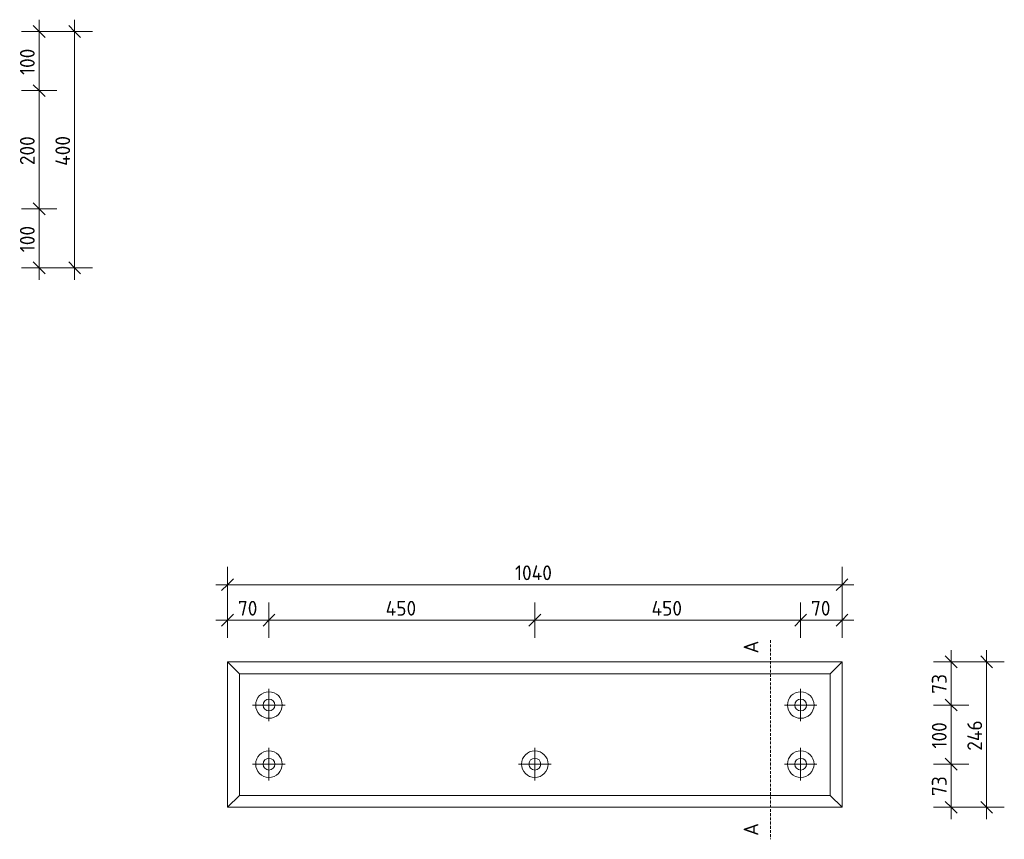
# Model space of a CAD drawing. Header units: millimetres. Extents: x -236366 to -208453, y -103 to 146229.
# Tile 7 of 10: x -228993 to -227327, y 139879 to 141266. Entities that reach past the tile are written whole.
import ezdxf

# ---------------------------------------------------------------- set-up
doc = ezdxf.new("R2010")
doc.units = ezdxf.units.MM
doc.linetypes.add('Hidden', pattern=[7.14375, 4.7625, -2.38125])
for name, color, linetype, lineweight in [('N-CO-BC-BETONVORM-G', 50, 'Continuous', 25), ('N-CO-BC-BETONVORM-GN', 10, 'Hidden', 18), ('N-CO-KC-KUNSTSTOFVORM-G', 7, 'Continuous', 13), ('X-XX-AL-M', 7, 'Continuous', 18), ('X-XX-AL-M-10', 7, 'Continuous', 18), ('X-XX-AL-T25-1', 7, 'Continuous', 13), ('X_XX_AL_DETAIL1_G', 7, 'Continuous', 13)]:
    doc.layers.add(name, color=color, linetype=linetype, lineweight=lineweight)
doc.styles.add('NLCS-ISO', font='NLCS-ISO.ttf', dxfattribs={"height": 25})
doc.dimstyles.new('2_5_NLCS_diagonal', dxfattribs={"dimscale": 304.8, "dimtxt": 25.068874, "dimasz": 0.065617, "dimexe": 0.098425, "dimexo": 0.0625, "dimgap": 0, "dimtad": 1, "dimdec": 0, "dimzin": 0, "dimdsep": 46, "dimtxsty": 'NLCS-ISO', "dimblk1": 'OBLIQUE', "dimblk2": 'OBLIQUE', "dimsah": 1, "dimcen": 0.09, "dimdle": 0.065617, "dimazin": 0, "dimtfac": 1, "dimtdec": 4, "dimtix": 1, "dimtmove": 0, "dimatfit": 3, "dimfxl": 0.098425, "dimfxlon": 1, "dimtvp": 1, "dimtolj": 1, "dimtzin": 0, "dimarcsym": 2})

# ---------------------------------------------------------------- blocks, each defined once
blk = doc.blocks.new('GM_Hakorit_1120 - GM_Hakorit_1120-3596844-Details type 12 G _10 x uitvoeren_')
at = {"layer": 'N-CO-KC-KUNSTSTOFVORM-G'}
for p, q in [((-238097.7, 140178.8), (-237057.8, 140178.8)), ((-238097.7, 140178.8), (-238077.7, 140158.8)), ((-238097.7, 139932.8), (-238097.7, 140178.7)), ((-237077.7, 140158.8), (-237057.7, 140178.8)), ((-237057.7, 140178.7), (-237057.7, 139932.8)), ((-238077.7, 140158.8), (-237077.7, 140158.8)), ((-238077.7, 140158.8), (-238077.7, 139952.8)), ((-237077.7, 139952.8), (-237077.7, 140158.8)), ((-238077.7, 139952.8), (-238097.7, 139932.8)), ((-238077.7, 139952.8), (-237077.7, 139952.8)), ((-237057.7, 139932.8), (-237077.7, 139952.8)), ((-238097.7, 139932.8), (-237057.8, 139932.8))]:
    blk.add_line(p, q, dxfattribs=at)
for centre, radius, start, end in [((-238027.7, 140105.8), 22.5, 0, 180), ((-237127.7, 140105.8), 22.5, 0, 180), ((-238027.7, 140105.8), 22.5, 180, 0), ((-238027.7, 140105.8), 10, 0, 180), ((-238027.7, 140105.8), 10, 180, 0), ((-237127.7, 140105.8), 22.5, 180, 0), ((-237127.7, 140105.8), 10, 0, 180), ((-237127.7, 140105.8), 10, 180, 0), ((-238027.7, 140005.8), 22.5, 0, 180), ((-237577.7, 140005.8), 22.5, 0, 180), ((-237127.7, 140005.8), 22.5, 0, 180), ((-238027.7, 140005.8), 22.5, 180, 0), ((-238027.7, 140005.8), 10, 0, 180), ((-238027.7, 140005.8), 10, 180, 0), ((-237577.7, 140005.8), 22.5, 180, 0), ((-237577.7, 140005.8), 10, 0, 180), ((-237577.7, 140005.8), 10, 180, 0), ((-237127.7, 140005.8), 22.5, 180, 0), ((-237127.7, 140005.8), 10, 0, 180), ((-237127.7, 140005.8), 10, 180, 0)]:
    blk.add_arc(centre, radius, start, end, dxfattribs=at)
blk = doc.blocks.new('DIMBLOCK24-Detail type verticaal 16  _4 x uitvoeren_')
at = {"layer": 'X-XX-AL-M-10'}
for p, q in [((-228960.3, 141245.7), (-228970.3, 141255.7)), ((-228960.3, 141265.7), (-228960.3, 141145.7)), ((-228990.3, 141245.7), (-228930.3, 141245.7)), ((-228960.3, 141245.7), (-228990.3, 141245.7)), ((-228960.3, 141245.7), (-228950.3, 141235.7)), ((-228960.3, 141145.7), (-228970.3, 141155.7)), ((-228990.3, 141145.7), (-228930.3, 141145.7)), ((-228960.3, 141145.7), (-228990.3, 141145.7)), ((-228960.3, 141145.7), (-228950.3, 141135.7))]:
    blk.add_line(p, q, dxfattribs=at)
at = {"layer": 'X-XX-AL-M-10', "color": 0, "insert": (-228992.9, 141172.1), "char_height": 25, "width": 56.76, "attachment_point": 1, "rotation": 90, "line_spacing_factor": 1.135194, "style": 'NLCS-ISO'}
blk.add_mtext('100', dxfattribs=at)
blk = doc.blocks.new('_Oblique')
at = {"color": 0, "linetype": 'ByBlock', "lineweight": -2}
blk.add_line((-0.5, -0.5), (0.5, 0.5), dxfattribs=at)
blk = doc.blocks.new('DIMBLOCK25-Detail type verticaal 16  _4 x uitvoeren_')
at = {"layer": 'X-XX-AL-M-10'}
for p, q in [((-228960.3, 141145.7), (-228970.3, 141155.7)), ((-228990.3, 141145.7), (-228930.3, 141145.7)), ((-228960.3, 141145.7), (-228990.3, 141145.7)), ((-228960.3, 141145.7), (-228960.3, 140945.7)), ((-228960.3, 141145.7), (-228950.3, 141135.7)), ((-228960.3, 140945.7), (-228970.3, 140955.7)), ((-228990.3, 140945.7), (-228930.3, 140945.7)), ((-228960.3, 140945.7), (-228990.3, 140945.7)), ((-228960.3, 140945.7), (-228950.3, 140935.7))]:
    blk.add_line(p, q, dxfattribs=at)
at = {"layer": 'X-XX-AL-M-10', "color": 0, "insert": (-228992.9, 141019.5), "char_height": 25, "width": 63.003, "attachment_point": 1, "rotation": 90, "line_spacing_factor": 1.135194, "style": 'NLCS-ISO'}
blk.add_mtext('200', dxfattribs=at)
blk = doc.blocks.new('DIMBLOCK26-Detail type verticaal 16  _4 x uitvoeren_')
at = {"layer": 'X-XX-AL-M-10'}
for p, q in [((-228960.3, 140945.7), (-228970.3, 140955.7)), ((-228990.3, 140945.7), (-228930.3, 140945.7)), ((-228960.3, 140945.7), (-228990.3, 140945.7)), ((-228960.3, 140945.7), (-228960.3, 140825.7)), ((-228960.3, 140945.7), (-228950.3, 140935.7)), ((-228960.3, 140845.7), (-228970.3, 140855.7)), ((-228990.3, 140845.7), (-228930.3, 140845.7)), ((-228960.3, 140845.7), (-228990.3, 140845.7)), ((-228960.3, 140845.7), (-228950.3, 140835.7))]:
    blk.add_line(p, q, dxfattribs=at)
at = {"layer": 'X-XX-AL-M-10', "color": 0, "insert": (-228992.9, 140872.1), "char_height": 25, "width": 56.76, "attachment_point": 1, "rotation": 90, "line_spacing_factor": 1.135194, "style": 'NLCS-ISO'}
blk.add_mtext('100', dxfattribs=at)
blk = doc.blocks.new('DIMBLOCK27-Detail type verticaal 16  _4 x uitvoeren_')
at = {"layer": 'X-XX-AL-M-10'}
for p, q in [((-228900.3, 141245.7), (-228910.3, 141255.7)), ((-228900.3, 141265.7), (-228900.3, 140825.7)), ((-228930.3, 141245.7), (-228870.3, 141245.7)), ((-228900.3, 141245.7), (-228930.3, 141245.7)), ((-228900.3, 141245.7), (-228890.3, 141235.7)), ((-228900.3, 140845.7), (-228910.3, 140855.7)), ((-228930.3, 140845.7), (-228870.3, 140845.7)), ((-228900.3, 140845.7), (-228930.3, 140845.7)), ((-228900.3, 140845.7), (-228890.3, 140835.7))]:
    blk.add_line(p, q, dxfattribs=at)
at = {"layer": 'X-XX-AL-M-10', "color": 0, "insert": (-228932.9, 141018.3), "char_height": 25, "width": 65.841, "attachment_point": 1, "rotation": 90, "line_spacing_factor": 1.135194, "style": 'NLCS-ISO'}
blk.add_mtext('400', dxfattribs=at)
blk = doc.blocks.new('DIMBLOCK28-Details type 12 G _10 x uitvoeren_')
at = {"layer": 'X-XX-AL-M-10'}
for p, q in [((-228641.5, 140219.5), (-228641.5, 140279.5)), ((-228571.5, 140219.5), (-228571.5, 140279.5)), ((-228641.5, 140249.5), (-228631.5, 140259.5)), ((-228571.5, 140249.5), (-228561.5, 140259.5)), ((-228661.5, 140249.5), (-228571.5, 140249.5)), ((-228641.5, 140249.5), (-228651.5, 140239.5)), ((-228641.5, 140249.5), (-228641.5, 140219.5)), ((-228571.5, 140249.5), (-228581.5, 140239.5)), ((-228571.5, 140249.5), (-228571.5, 140219.5))]:
    blk.add_line(p, q, dxfattribs=at)
at = {"layer": 'X-XX-AL-M-10', "color": 0, "insert": (-228624, 140282.1), "char_height": 25, "width": 42.002, "attachment_point": 1, "line_spacing_factor": 1.135194, "style": 'NLCS-ISO'}
blk.add_mtext('70', dxfattribs=at)
blk = doc.blocks.new('DIMBLOCK29-Details type 12 G _10 x uitvoeren_')
at = {"layer": 'X-XX-AL-M-10'}
for p, q in [((-228571.5, 140219.5), (-228571.5, 140279.5)), ((-228121.5, 140219.5), (-228121.5, 140279.5)), ((-228571.5, 140249.5), (-228561.5, 140259.5)), ((-228121.5, 140249.5), (-228111.5, 140259.5)), ((-228571.5, 140249.5), (-228581.5, 140239.5)), ((-228571.5, 140249.5), (-228121.5, 140249.5)), ((-228571.5, 140249.5), (-228571.5, 140219.5)), ((-228121.5, 140249.5), (-228131.5, 140239.5)), ((-228121.5, 140249.5), (-228121.5, 140219.5))]:
    blk.add_line(p, q, dxfattribs=at)
at = {"layer": 'X-XX-AL-M-10', "color": 0, "insert": (-228373.9, 140282.1), "char_height": 25, "width": 65.841, "attachment_point": 1, "line_spacing_factor": 1.135194, "style": 'NLCS-ISO'}
blk.add_mtext('450', dxfattribs=at)
blk = doc.blocks.new('DIMBLOCK30-Details type 12 G _10 x uitvoeren_')
at = {"layer": 'X-XX-AL-M-10'}
for p, q in [((-228121.5, 140219.5), (-228121.5, 140279.5)), ((-227671.5, 140219.5), (-227671.5, 140279.5)), ((-228121.5, 140249.5), (-228111.5, 140259.5)), ((-227671.5, 140249.5), (-227661.5, 140259.5)), ((-228121.5, 140249.5), (-228131.5, 140239.5)), ((-228121.5, 140249.5), (-227671.5, 140249.5)), ((-228121.5, 140249.5), (-228121.5, 140219.5)), ((-227671.5, 140249.5), (-227681.5, 140239.5)), ((-227671.5, 140249.5), (-227671.5, 140219.5))]:
    blk.add_line(p, q, dxfattribs=at)
at = {"layer": 'X-XX-AL-M-10', "color": 0, "insert": (-227923.9, 140282.1), "char_height": 25, "width": 65.841, "attachment_point": 1, "line_spacing_factor": 1.135194, "style": 'NLCS-ISO'}
blk.add_mtext('450', dxfattribs=at)
blk = doc.blocks.new('DIMBLOCK31-Details type 12 G _10 x uitvoeren_')
at = {"layer": 'X-XX-AL-M-10'}
for p, q in [((-227671.5, 140219.5), (-227671.5, 140279.5)), ((-227601.5, 140219.5), (-227601.5, 140279.5)), ((-227671.5, 140249.5), (-227661.5, 140259.5)), ((-227601.5, 140249.5), (-227591.5, 140259.5)), ((-227671.5, 140249.5), (-227681.5, 140239.5)), ((-227671.5, 140249.5), (-227581.5, 140249.5)), ((-227671.5, 140249.5), (-227671.5, 140219.5)), ((-227601.5, 140249.5), (-227611.5, 140239.5)), ((-227601.5, 140249.5), (-227601.5, 140219.5))]:
    blk.add_line(p, q, dxfattribs=at)
at = {"layer": 'X-XX-AL-M-10', "color": 0, "insert": (-227654, 140282.1), "char_height": 25, "width": 42.002, "attachment_point": 1, "line_spacing_factor": 1.135194, "style": 'NLCS-ISO'}
blk.add_mtext('70', dxfattribs=at)
blk = doc.blocks.new('DIMBLOCK32-Details type 12 G _10 x uitvoeren_')
at = {"layer": 'X-XX-AL-M-10'}
for p, q in [((-228641.5, 140279.5), (-228641.5, 140339.5)), ((-227601.5, 140279.5), (-227601.5, 140339.5)), ((-228661.5, 140309.5), (-227581.5, 140309.5)), ((-228641.5, 140309.5), (-228651.5, 140299.5)), ((-228641.5, 140309.5), (-228631.5, 140319.5)), ((-228641.5, 140309.5), (-228641.5, 140279.5)), ((-227601.5, 140309.5), (-227611.5, 140299.5)), ((-227601.5, 140309.5), (-227591.5, 140319.5)), ((-227601.5, 140309.5), (-227601.5, 140279.5))]:
    blk.add_line(p, q, dxfattribs=at)
at = {"layer": 'X-XX-AL-M-10', "color": 0, "insert": (-228155, 140342.1), "char_height": 25, "width": 80.599, "attachment_point": 1, "line_spacing_factor": 1.135194, "style": 'NLCS-ISO'}
blk.add_mtext('1040', dxfattribs=at)
blk = doc.blocks.new('DIMBLOCK33-Details type 12 G _10 x uitvoeren_')
at = {"layer": 'X-XX-AL-M-10'}
for p, q in [((-227416.8, 140178.8), (-227426.8, 140188.8)), ((-227416.8, 140198.8), (-227416.8, 140105.8)), ((-227446.8, 140178.8), (-227386.8, 140178.8)), ((-227416.8, 140178.8), (-227446.8, 140178.8)), ((-227416.8, 140178.8), (-227406.8, 140168.8)), ((-227446.8, 140105.8), (-227386.8, 140105.8)), ((-227416.8, 140105.8), (-227446.8, 140105.8)), ((-227416.8, 140105.8), (-227426.8, 140115.8)), ((-227416.8, 140105.8), (-227406.8, 140095.8))]:
    blk.add_line(p, q, dxfattribs=at)
at = {"layer": 'X-XX-AL-M-10', "color": 0, "insert": (-227449.4, 140124.8), "char_height": 25, "width": 42.002, "attachment_point": 1, "rotation": 90, "line_spacing_factor": 1.135194, "style": 'NLCS-ISO'}
blk.add_mtext('73', dxfattribs=at)
blk = doc.blocks.new('DIMBLOCK34-Details type 12 G _10 x uitvoeren_')
at = {"layer": 'X-XX-AL-M-10'}
for p, q in [((-227446.8, 140105.8), (-227386.8, 140105.8)), ((-227416.8, 140105.8), (-227446.8, 140105.8)), ((-227416.8, 140105.8), (-227426.8, 140115.8)), ((-227416.8, 140105.8), (-227416.8, 140005.8)), ((-227416.8, 140105.8), (-227406.8, 140095.8)), ((-227446.8, 140005.8), (-227386.8, 140005.8)), ((-227416.8, 140005.8), (-227446.8, 140005.8)), ((-227416.8, 140005.8), (-227426.8, 140015.8)), ((-227416.8, 140005.8), (-227406.8, 139995.8))]:
    blk.add_line(p, q, dxfattribs=at)
at = {"layer": 'X-XX-AL-M-10', "color": 0, "insert": (-227449.4, 140032.1), "char_height": 25, "width": 56.76, "attachment_point": 1, "rotation": 90, "line_spacing_factor": 1.135194, "style": 'NLCS-ISO'}
blk.add_mtext('100', dxfattribs=at)
blk = doc.blocks.new('DIMBLOCK35-Details type 12 G _10 x uitvoeren_')
at = {"layer": 'X-XX-AL-M-10'}
for p, q in [((-227446.8, 140005.8), (-227386.8, 140005.8)), ((-227416.8, 140005.8), (-227446.8, 140005.8)), ((-227416.8, 140005.8), (-227426.8, 140015.8)), ((-227416.8, 140005.8), (-227416.8, 139912.8)), ((-227416.8, 140005.8), (-227406.8, 139995.8)), ((-227416.8, 139932.8), (-227426.8, 139942.8)), ((-227446.8, 139932.8), (-227386.8, 139932.8)), ((-227416.8, 139932.8), (-227446.8, 139932.8)), ((-227416.8, 139932.8), (-227406.8, 139922.8))]:
    blk.add_line(p, q, dxfattribs=at)
at = {"layer": 'X-XX-AL-M-10', "color": 0, "insert": (-227449.4, 139951.8), "char_height": 25, "width": 42.002, "attachment_point": 1, "rotation": 90, "line_spacing_factor": 1.135194, "style": 'NLCS-ISO'}
blk.add_mtext('73', dxfattribs=at)
blk = doc.blocks.new('DIMBLOCK36-Details type 12 G _10 x uitvoeren_')
at = {"layer": 'X-XX-AL-M-10'}
for p, q in [((-227356.8, 140178.8), (-227366.8, 140188.8)), ((-227356.8, 140198.8), (-227356.8, 139912.8)), ((-227386.8, 140178.8), (-227326.8, 140178.8)), ((-227356.8, 140178.8), (-227386.8, 140178.8)), ((-227356.8, 140178.8), (-227346.8, 140168.8)), ((-227356.8, 139932.8), (-227366.8, 139942.8)), ((-227386.8, 139932.8), (-227326.8, 139932.8)), ((-227356.8, 139932.8), (-227386.8, 139932.8)), ((-227356.8, 139932.8), (-227346.8, 139922.8))]:
    blk.add_line(p, q, dxfattribs=at)
at = {"layer": 'X-XX-AL-M-10', "color": 0, "insert": (-227389.4, 140028.4), "char_height": 25, "width": 65.841, "attachment_point": 1, "rotation": 90, "line_spacing_factor": 1.135194, "style": 'NLCS-ISO'}
blk.add_mtext('246', dxfattribs=at)

msp = doc.modelspace()

# ---------------------------------------------------------------- linework, layer by layer
at = {"layer": 'N-CO-BC-BETONVORM-GN'}
msp.add_line((-227722.3, 140215.6), (-227722.3, 139878.6), dxfattribs=at)
at = {"layer": 'X_XX_AL_DETAIL1_G'}
for p, q in [((-228571.5, 140133.3), (-228571.5, 140078.3)), ((-227671.5, 140133.3), (-227671.5, 140078.3)), ((-228599, 140105.8), (-228544, 140105.8)), ((-227699, 140105.8), (-227644, 140105.8)), ((-228571.5, 140033.3), (-228571.5, 139978.3)), ((-228121.5, 140033.3), (-228121.5, 139978.3)), ((-227671.5, 140033.3), (-227671.5, 139978.3)), ((-228599, 140005.8), (-228544, 140005.8)), ((-228149, 140005.8), (-228094, 140005.8)), ((-227699, 140005.8), (-227644, 140005.8))]:
    msp.add_line(p, q, dxfattribs=at)

# ---------------------------------------------------------------- block references
at = {"layer": 'N-CO-BC-BETONVORM-G'}
msp.add_blockref('GM_Hakorit_1120 - GM_Hakorit_1120-3596844-Details type 12 G _10 x uitvoeren_', (9456.3, 0), dxfattribs=at)

# ---------------------------------------------------------------- texts
at = {"layer": 'X-XX-AL-T25-1', "char_height": 25, "width": 27.257, "attachment_point": 1, "rotation": 90, "style": 'NLCS-ISO'}
for insert in [(-227768.1, 140193.2), (-227768.1, 139884.5)]:
    msp.add_mtext('A', dxfattribs=dict(at, insert=insert))

# ---------------------------------------------------------------- dimensions: what is measured, and where the dimension line sits
at = {"layer": 'X-XX-AL-M'}
for base, p1, p2, override, picture, middle in [((-228960.3, 141145.7), (-228990.3, 141245.7), (-228990.3, 141145.7), {"dimpost": '<>', "dimfxl": 100}, 'DIMBLOCK24-Detail type verticaal 16  _4 x uitvoeren_', (-228972.8, 141195.7)), ((-228900.3, 140845.7), (-228930.3, 141245.7), (-228930.3, 140845.7), {"dimpost": '<>', "dimfxl": 400}, 'DIMBLOCK27-Detail type verticaal 16  _4 x uitvoeren_', (-228912.8, 141045.7)), ((-228960.3, 140945.7), (-228990.3, 141145.7), (-228990.3, 140945.7), {"dimpost": '<>', "dimfxl": 200}, 'DIMBLOCK25-Detail type verticaal 16  _4 x uitvoeren_', (-228972.8, 141045.7)), ((-228960.3, 140845.7), (-228990.3, 140945.7), (-228990.3, 140845.7), {"dimpost": '<>', "dimfxl": 100}, 'DIMBLOCK26-Detail type verticaal 16  _4 x uitvoeren_', (-228972.8, 140895.7)), ((-227416.8, 140105.8), (-227446.8, 140178.8), (-227446.8, 140105.8), {"dimpost": '<>', "dimfxl": 73}, 'DIMBLOCK33-Details type 12 G _10 x uitvoeren_', (-227429.3, 140142.3)), ((-227356.8, 139932.8), (-227386.8, 140178.8), (-227386.8, 139932.8), {"dimpost": '<>', "dimfxl": 246}, 'DIMBLOCK36-Details type 12 G _10 x uitvoeren_', (-227369.3, 140055.8)), ((-227416.8, 140005.8), (-227446.8, 140105.8), (-227446.8, 140005.8), {"dimpost": '<>', "dimfxl": 100}, 'DIMBLOCK34-Details type 12 G _10 x uitvoeren_', (-227429.3, 140055.8)), ((-227416.8, 139932.8), (-227446.8, 140005.8), (-227446.8, 139932.8), {"dimpost": '<>', "dimfxl": 73}, 'DIMBLOCK35-Details type 12 G _10 x uitvoeren_', (-227429.3, 139969.3))]:
    dim = msp.add_linear_dim(base=base, p1=p1, p2=p2, angle=90, dimstyle='2_5_NLCS_diagonal', override=override, dxfattribs=at)
    dim.commit()
    dim.dimension.update_dxf_attribs({"geometry": picture, "text_midpoint": middle})
for base, p1, p2, override, picture, middle in [((-227601.5, 140309.5), (-228641.5, 140279.5), (-227601.5, 140279.5), {"dimpost": '<>', "dimfxl": 1040}, 'DIMBLOCK32-Details type 12 G _10 x uitvoeren_', (-228121.5, 140322)), ((-228571.5, 140249.5), (-228641.5, 140219.5), (-228571.5, 140219.5), {"dimpost": '<>', "dimfxl": 70}, 'DIMBLOCK28-Details type 12 G _10 x uitvoeren_', (-228606.5, 140262)), ((-228121.5, 140249.5), (-228571.5, 140219.5), (-228121.5, 140219.5), {"dimpost": '<>', "dimfxl": 450}, 'DIMBLOCK29-Details type 12 G _10 x uitvoeren_', (-228346.5, 140262)), ((-227671.5, 140249.5), (-228121.5, 140219.5), (-227671.5, 140219.5), {"dimpost": '<>', "dimfxl": 450}, 'DIMBLOCK30-Details type 12 G _10 x uitvoeren_', (-227896.5, 140262)), ((-227601.5, 140249.5), (-227671.5, 140219.5), (-227601.5, 140219.5), {"dimpost": '<>', "dimfxl": 70}, 'DIMBLOCK31-Details type 12 G _10 x uitvoeren_', (-227636.5, 140262))]:
    dim = msp.add_linear_dim(base=base, p1=p1, p2=p2, dimstyle='2_5_NLCS_diagonal', override=override, dxfattribs=at)
    dim.commit()
    dim.dimension.update_dxf_attribs({"geometry": picture, "text_midpoint": middle})

doc.saveas('drawing.dxf')
